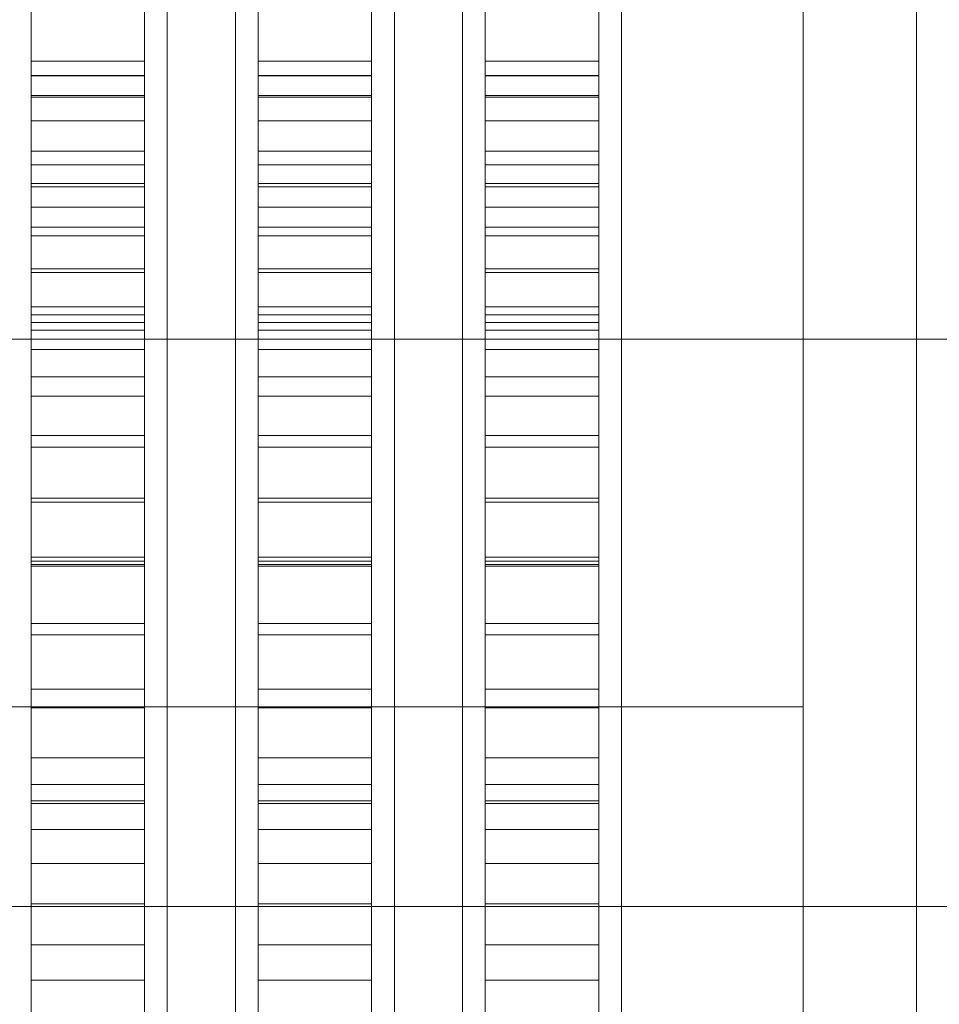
# Model space of a CAD drawing. Header units: millimetres. Extents: x -2233 to 65662, y -50530 to 6847.
# Tile 14 of 256: x -1579 to -1498, y -34339 to -34252. Entities that reach past the tile are written whole.
import ezdxf

# ---------------------------------------------------------------- set-up
doc = ezdxf.new("R2010")
doc.units = ezdxf.units.MM
for name, color, linetype, lineweight in [('COTAS_O', 1, 'Continuous', 0), ('frontal_briquetadora', 7, 'Continuous', 0), ('frontal_C03', 7, 'Continuous', 0), ('frontal_dosificador', 7, 'Continuous', 0)]:
    doc.layers.add(name, color=color, linetype=linetype, lineweight=lineweight)
doc.dimstyles.new('R19_100', dxfattribs={"dimtxt": 250, "dimasz": 150, "dimexe": 150, "dimexo": 80, "dimgap": 100, "dimtad": 1, "dimtih": 1, "dimtoh": 1, "dimdsep": 46, "dimcen": 0.09, "dimadec": 0, "dimazin": 0, "dimtfac": 1, "dimtdec": 4, "dimtofl": 0, "dimtmove": 0, "dimatfit": 3, "dimfxl": 1, "dimtolj": 1, "dimtzin": 0, "dimarcsym": 0})

# ---------------------------------------------------------------- blocks, each defined once
blk = doc.blocks.new('DIM_R32_38')
at = {"layer": 'COTAS_O'}
for p, q in [((-1725, -31700), (-1025, -31700)), ((-1025, -31700), (-1070, -31850)), ((-1025, -34400), (-1025, -31700)), ((-1025, -31700), (-980, -31850)), ((-1025, -34400), (-1070, -34250)), ((-1025, -34400), (-980, -34250)), ((-1725, -34400), (-1025, -34400))]:
    blk.add_line(p, q, dxfattribs=at)
blk.add_text('2700 O', height=250, rotation=90, dxfattribs=at).set_placement((-1125, -33050))
blk = doc.blocks.new('DIM_R32_39')
at = {"layer": 'COTAS_O'}
for p, q in [((-1725, -33700), (-1575, -33655)), ((1725, -33700), (1575, -33655)), ((-1725, -34400), (-1725, -33700)), ((-1725, -33700), (1725, -33700)), ((-1725, -33700), (-1575, -33745)), ((1725, -33700), (1575, -33745)), ((1725, -34400), (1725, -33700))]:
    blk.add_line(p, q, dxfattribs=at)
blk.add_text('3450 O', height=250, dxfattribs=at).set_placement((0, -33600))

msp = doc.modelspace()

# ---------------------------------------------------------------- linework, layer by layer
at = {"layer": 'frontal_briquetadora'}
for p, q in [((-1578, -34255.522), (-1578, -34023.687)), ((-1568, -34255.522), (-1568, -34023.687)), ((-1558, -34255.522), (-1558, -34023.687)), ((-1548, -34255.522), (-1548, -34023.687)), ((-1538, -34255.522), (-1538, -34023.687)), ((-1528, -34255.522), (-1528, -34023.687)), ((-1578, -34263.452), (-1578, -34031.618)), ((-1568, -34263.452), (-1568, -34031.618)), ((-1558, -34263.452), (-1558, -34031.618)), ((-1548, -34263.452), (-1548, -34031.618)), ((-1538, -34263.452), (-1538, -34031.618)), ((-1528, -34263.452), (-1528, -34031.618)), ((-1566, -34252.354), (-1566, -34233.568)), ((-1560, -34252.354), (-1560, -34233.568)), ((-1546, -34252.354), (-1546, -34233.568)), ((-1540, -34252.354), (-1540, -34233.568)), ((-1526, -34252.354), (-1526, -34233.568)), ((-1578, -34236.052), (-1578, -34256.779)), ((-1568, -34236.052), (-1568, -34256.779)), ((-1558, -34236.052), (-1558, -34256.779)), ((-1548, -34236.052), (-1548, -34256.779)), ((-1538, -34236.052), (-1538, -34256.779)), ((-1528, -34236.052), (-1528, -34256.779)), ((-1578, -34238.484), (-1578, -34258.674)), ((-1568, -34238.484), (-1568, -34258.674)), ((-1558, -34238.484), (-1558, -34258.674)), ((-1548, -34238.484), (-1548, -34258.674)), ((-1538, -34238.484), (-1538, -34258.674)), ((-1528, -34238.484), (-1528, -34258.674)), ((-1510, -34259.262), (-1510, -34246.208)), ((-1566, -34270.741), (-1566, -34251.367)), ((-1560, -34270.741), (-1560, -34251.367)), ((-1546, -34270.741), (-1546, -34251.367)), ((-1540, -34270.741), (-1540, -34251.367)), ((-1526, -34270.741), (-1526, -34251.367)), ((-1510, -34270.741), (-1510, -34251.367)), ((-1566, -34271.473), (-1566, -34252.354)), ((-1560, -34271.473), (-1560, -34252.354)), ((-1546, -34271.473), (-1546, -34252.354)), ((-1540, -34271.473), (-1540, -34252.354)), ((-1526, -34271.473), (-1526, -34252.354)), ((-1566, -34256.659), (-1566, -34253.764)), ((-1560, -34256.659), (-1560, -34253.764)), ((-1546, -34256.659), (-1546, -34253.764)), ((-1540, -34256.659), (-1540, -34253.764)), ((-1526, -34256.659), (-1526, -34253.764)), ((-1510, -34256.659), (-1510, -34253.764)), ((-1578, -34256.8), (-1578, -34255.522)), ((-1578, -34255.522), (-1568, -34255.522)), ((-1568, -34256.8), (-1568, -34255.522)), ((-1558, -34256.8), (-1558, -34255.522)), ((-1558, -34255.522), (-1548, -34255.522)), ((-1548, -34256.8), (-1548, -34255.522)), ((-1538, -34256.8), (-1538, -34255.522)), ((-1538, -34255.522), (-1528, -34255.522)), ((-1528, -34256.8), (-1528, -34255.522)), ((-1578, -34256.779), (-1578, -34277.861)), ((-1578, -34256.779), (-1568, -34256.779)), ((-1578, -34258.552), (-1578, -34256.8)), ((-1578, -34256.8), (-1568, -34256.8)), ((-1568, -34256.779), (-1568, -34277.861)), ((-1568, -34258.552), (-1568, -34256.8)), ((-1566, -34262.386), (-1566, -34256.659)), ((-1560, -34262.386), (-1560, -34256.659)), ((-1558, -34256.779), (-1558, -34277.861)), ((-1558, -34256.779), (-1548, -34256.779)), ((-1558, -34258.552), (-1558, -34256.8)), ((-1558, -34256.8), (-1548, -34256.8)), ((-1548, -34256.779), (-1548, -34277.861)), ((-1548, -34258.552), (-1548, -34256.8)), ((-1546, -34262.386), (-1546, -34256.659)), ((-1540, -34262.386), (-1540, -34256.659)), ((-1538, -34256.779), (-1538, -34277.861)), ((-1538, -34256.779), (-1528, -34256.779)), ((-1538, -34258.552), (-1538, -34256.8)), ((-1538, -34256.8), (-1528, -34256.8)), ((-1528, -34256.779), (-1528, -34277.861)), ((-1528, -34258.552), (-1528, -34256.8)), ((-1526, -34262.386), (-1526, -34256.659)), ((-1510, -34262.386), (-1510, -34256.659)), ((-1578, -34260.772), (-1578, -34258.552)), ((-1578, -34258.552), (-1568, -34258.552)), ((-1578, -34258.674), (-1578, -34279.211)), ((-1578, -34258.674), (-1568, -34258.674)), ((-1568, -34260.772), (-1568, -34258.552)), ((-1568, -34258.674), (-1568, -34279.211)), ((-1558, -34260.772), (-1558, -34258.552)), ((-1558, -34258.552), (-1548, -34258.552)), ((-1558, -34258.674), (-1558, -34279.211)), ((-1558, -34258.674), (-1548, -34258.674)), ((-1548, -34260.772), (-1548, -34258.552)), ((-1548, -34258.674), (-1548, -34279.211)), ((-1538, -34260.772), (-1538, -34258.552)), ((-1538, -34258.552), (-1528, -34258.552)), ((-1538, -34258.674), (-1538, -34279.211)), ((-1538, -34258.674), (-1528, -34258.674)), ((-1528, -34260.772), (-1528, -34258.552)), ((-1528, -34258.674), (-1528, -34279.211)), ((-1510, -34274.725), (-1510, -34259.262)), ((-1578, -34263.45), (-1578, -34260.772)), ((-1578, -34260.772), (-1568, -34260.772)), ((-1568, -34263.45), (-1568, -34260.772)), ((-1558, -34263.45), (-1558, -34260.772)), ((-1558, -34260.772), (-1548, -34260.772)), ((-1548, -34263.45), (-1548, -34260.772)), ((-1538, -34263.45), (-1538, -34260.772)), ((-1538, -34260.772), (-1528, -34260.772)), ((-1528, -34263.45), (-1528, -34260.772)), ((-1510, -34266.326), (-1510, -34260.713)), ((-1566, -34270.817), (-1566, -34262.386)), ((-1560, -34270.817), (-1560, -34262.386)), ((-1546, -34270.817), (-1546, -34262.386)), ((-1540, -34270.817), (-1540, -34262.386)), ((-1526, -34270.817), (-1526, -34262.386)), ((-1510, -34270.817), (-1510, -34262.386)), ((-1578, -34266.579), (-1578, -34263.45)), ((-1578, -34263.45), (-1568, -34263.45)), ((-1578, -34264.651), (-1578, -34263.452)), ((-1568, -34266.579), (-1568, -34263.45)), ((-1568, -34264.651), (-1568, -34263.452)), ((-1566, -34267.072), (-1566, -34263.81)), ((-1560, -34267.072), (-1560, -34263.81)), ((-1558, -34266.579), (-1558, -34263.45)), ((-1558, -34263.45), (-1548, -34263.45)), ((-1558, -34264.651), (-1558, -34263.452)), ((-1548, -34266.579), (-1548, -34263.45)), ((-1548, -34264.651), (-1548, -34263.452)), ((-1546, -34267.072), (-1546, -34263.81)), ((-1540, -34267.072), (-1540, -34263.81)), ((-1538, -34266.579), (-1538, -34263.45)), ((-1538, -34263.45), (-1528, -34263.45)), ((-1538, -34264.651), (-1538, -34263.452)), ((-1528, -34266.579), (-1528, -34263.45)), ((-1528, -34264.651), (-1528, -34263.452)), ((-1526, -34267.072), (-1526, -34263.81)), ((-1578, -34266.294), (-1578, -34264.651)), ((-1578, -34264.651), (-1568, -34264.651)), ((-1568, -34266.294), (-1568, -34264.651)), ((-1558, -34266.294), (-1558, -34264.651)), ((-1558, -34264.651), (-1548, -34264.651)), ((-1548, -34266.294), (-1548, -34264.651)), ((-1538, -34266.294), (-1538, -34264.651)), ((-1538, -34264.651), (-1528, -34264.651)), ((-1528, -34266.294), (-1528, -34264.651)), ((-1578, -34268.376), (-1578, -34266.294)), ((-1578, -34266.294), (-1568, -34266.294)), ((-1578, -34270.144), (-1578, -34266.579)), ((-1578, -34266.579), (-1568, -34266.579)), ((-1568, -34268.376), (-1568, -34266.294)), ((-1568, -34270.144), (-1568, -34266.579)), ((-1558, -34268.376), (-1558, -34266.294)), ((-1558, -34266.294), (-1548, -34266.294)), ((-1558, -34270.144), (-1558, -34266.579)), ((-1558, -34266.579), (-1548, -34266.579)), ((-1548, -34268.376), (-1548, -34266.294)), ((-1548, -34270.144), (-1548, -34266.579)), ((-1538, -34268.376), (-1538, -34266.294)), ((-1538, -34266.294), (-1528, -34266.294)), ((-1538, -34270.144), (-1538, -34266.579)), ((-1538, -34266.579), (-1528, -34266.579)), ((-1528, -34268.376), (-1528, -34266.294)), ((-1528, -34270.144), (-1528, -34266.579)), ((-1510, -34277.098), (-1510, -34266.326)), ((-1566, -34273.507), (-1566, -34267.072)), ((-1560, -34273.507), (-1560, -34267.072)), ((-1546, -34273.507), (-1546, -34267.072)), ((-1540, -34273.507), (-1540, -34267.072)), ((-1526, -34273.507), (-1526, -34267.072)), ((-1578, -34270.889), (-1578, -34268.376)), ((-1578, -34268.376), (-1568, -34268.376)), ((-1568, -34270.889), (-1568, -34268.376)), ((-1558, -34270.889), (-1558, -34268.376)), ((-1558, -34268.376), (-1548, -34268.376)), ((-1548, -34270.889), (-1548, -34268.376)), ((-1538, -34270.889), (-1538, -34268.376)), ((-1538, -34268.376), (-1528, -34268.376)), ((-1528, -34270.889), (-1528, -34268.376)), ((-1578, -34274.134), (-1578, -34270.144)), ((-1578, -34270.144), (-1568, -34270.144)), ((-1568, -34274.134), (-1568, -34270.144)), ((-1558, -34274.134), (-1558, -34270.144)), ((-1558, -34270.144), (-1548, -34270.144)), ((-1548, -34274.134), (-1548, -34270.144)), ((-1538, -34274.134), (-1538, -34270.144)), ((-1538, -34270.144), (-1528, -34270.144)), ((-1528, -34274.134), (-1528, -34270.144)), ((-1578, -34273.823), (-1578, -34270.889)), ((-1578, -34270.889), (-1568, -34270.889)), ((-1568, -34273.823), (-1568, -34270.889)), ((-1566, -34290.358), (-1566, -34270.741)), ((-1566, -34281.762), (-1566, -34270.817)), ((-1560, -34290.358), (-1560, -34270.741)), ((-1560, -34281.762), (-1560, -34270.817)), ((-1558, -34273.823), (-1558, -34270.889)), ((-1558, -34270.889), (-1548, -34270.889)), ((-1548, -34273.823), (-1548, -34270.889)), ((-1546, -34290.358), (-1546, -34270.741)), ((-1546, -34281.762), (-1546, -34270.817)), ((-1540, -34290.358), (-1540, -34270.741)), ((-1540, -34281.762), (-1540, -34270.817)), ((-1538, -34273.823), (-1538, -34270.889)), ((-1538, -34270.889), (-1528, -34270.889)), ((-1528, -34273.823), (-1528, -34270.889)), ((-1526, -34290.358), (-1526, -34270.741)), ((-1526, -34281.762), (-1526, -34270.817)), ((-1510, -34290.358), (-1510, -34270.741)), ((-1510, -34281.762), (-1510, -34270.817)), ((-1566, -34290.842), (-1566, -34271.473)), ((-1560, -34290.842), (-1560, -34271.473)), ((-1546, -34290.842), (-1546, -34271.473)), ((-1540, -34290.842), (-1540, -34271.473)), ((-1526, -34290.842), (-1526, -34271.473)), ((-1566, -34282.94), (-1566, -34273.507)), ((-1560, -34282.94), (-1560, -34273.507)), ((-1546, -34282.94), (-1546, -34273.507)), ((-1540, -34282.94), (-1540, -34273.507)), ((-1526, -34282.94), (-1526, -34273.507)), ((-1578, -34277.168), (-1578, -34273.823)), ((-1578, -34273.823), (-1568, -34273.823)), ((-1578, -34278.533), (-1578, -34274.134)), ((-1578, -34274.134), (-1568, -34274.134)), ((-1568, -34277.168), (-1568, -34273.823)), ((-1568, -34278.533), (-1568, -34274.134)), ((-1558, -34277.168), (-1558, -34273.823)), ((-1558, -34273.823), (-1548, -34273.823)), ((-1558, -34278.533), (-1558, -34274.134)), ((-1558, -34274.134), (-1548, -34274.134)), ((-1548, -34277.168), (-1548, -34273.823)), ((-1548, -34278.533), (-1548, -34274.134)), ((-1538, -34277.168), (-1538, -34273.823)), ((-1538, -34273.823), (-1528, -34273.823)), ((-1538, -34278.533), (-1538, -34274.134)), ((-1538, -34274.134), (-1528, -34274.134)), ((-1528, -34277.168), (-1528, -34273.823)), ((-1528, -34278.533), (-1528, -34274.134)), ((-1510, -34292.07), (-1510, -34274.725)), ((-1510, -34292.155), (-1510, -34277.098)), ((-1578, -34280.91), (-1578, -34277.168)), ((-1578, -34277.168), (-1568, -34277.168)), ((-1578, -34277.861), (-1578, -34299.197)), ((-1578, -34277.861), (-1568, -34277.861)), ((-1568, -34280.91), (-1568, -34277.168)), ((-1568, -34277.861), (-1568, -34299.197)), ((-1558, -34280.91), (-1558, -34277.168)), ((-1558, -34277.168), (-1548, -34277.168)), ((-1558, -34277.861), (-1558, -34299.197)), ((-1558, -34277.861), (-1548, -34277.861)), ((-1548, -34280.91), (-1548, -34277.168)), ((-1548, -34277.861), (-1548, -34299.197)), ((-1538, -34280.91), (-1538, -34277.168)), ((-1538, -34277.168), (-1528, -34277.168)), ((-1538, -34277.861), (-1538, -34299.197)), ((-1538, -34277.861), (-1528, -34277.861)), ((-1528, -34280.91), (-1528, -34277.168)), ((-1528, -34277.861), (-1528, -34299.197)), ((-1578, -34283.325), (-1578, -34278.533)), ((-1578, -34278.533), (-1568, -34278.533)), ((-1568, -34283.325), (-1568, -34278.533)), ((-1558, -34283.325), (-1558, -34278.533)), ((-1558, -34278.533), (-1548, -34278.533)), ((-1548, -34283.325), (-1548, -34278.533)), ((-1538, -34283.325), (-1538, -34278.533)), ((-1538, -34278.533), (-1528, -34278.533)), ((-1528, -34283.325), (-1528, -34278.533)), ((-1578, -34279.211), (-1578, -34299.994)), ((-1578, -34279.211), (-1568, -34279.211)), ((-1568, -34279.211), (-1568, -34299.994)), ((-1558, -34279.211), (-1558, -34299.994)), ((-1558, -34279.211), (-1548, -34279.211)), ((-1548, -34279.211), (-1548, -34299.994)), ((-1538, -34279.211), (-1538, -34299.994)), ((-1538, -34279.211), (-1528, -34279.211)), ((-1528, -34279.211), (-1528, -34299.994)), ((-1578, -34285.036), (-1578, -34280.91)), ((-1578, -34280.91), (-1568, -34280.91)), ((-1568, -34285.036), (-1568, -34280.91)), ((-1558, -34285.036), (-1558, -34280.91)), ((-1558, -34280.91), (-1548, -34280.91)), ((-1548, -34285.036), (-1548, -34280.91)), ((-1538, -34285.036), (-1538, -34280.91)), ((-1538, -34280.91), (-1528, -34280.91)), ((-1528, -34285.036), (-1528, -34280.91)), ((-1566, -34294.978), (-1566, -34281.762)), ((-1560, -34294.978), (-1560, -34281.762)), ((-1546, -34294.978), (-1546, -34281.762)), ((-1540, -34294.978), (-1540, -34281.762)), ((-1526, -34294.978), (-1526, -34281.762)), ((-1510, -34294.978), (-1510, -34281.762)), ((-1566, -34295.113), (-1566, -34282.94)), ((-1560, -34295.113), (-1560, -34282.94)), ((-1546, -34295.113), (-1546, -34282.94)), ((-1540, -34295.113), (-1540, -34282.94)), ((-1526, -34295.113), (-1526, -34282.94)), ((-1578, -34288.491), (-1578, -34283.325)), ((-1578, -34283.325), (-1568, -34283.325)), ((-1568, -34288.491), (-1568, -34283.325)), ((-1558, -34288.491), (-1558, -34283.325)), ((-1558, -34283.325), (-1548, -34283.325)), ((-1548, -34288.491), (-1548, -34283.325)), ((-1538, -34288.491), (-1538, -34283.325)), ((-1538, -34283.325), (-1528, -34283.325)), ((-1528, -34288.491), (-1528, -34283.325)), ((-1578, -34289.531), (-1578, -34285.036)), ((-1578, -34285.036), (-1568, -34285.036)), ((-1568, -34289.531), (-1568, -34285.036)), ((-1558, -34289.531), (-1558, -34285.036)), ((-1558, -34285.036), (-1548, -34285.036)), ((-1548, -34289.531), (-1548, -34285.036)), ((-1538, -34289.531), (-1538, -34285.036)), ((-1538, -34285.036), (-1528, -34285.036)), ((-1528, -34289.531), (-1528, -34285.036)), ((-1578, -34294.013), (-1578, -34288.491)), ((-1578, -34288.491), (-1568, -34288.491)), ((-1568, -34294.013), (-1568, -34288.491)), ((-1558, -34294.013), (-1558, -34288.491)), ((-1558, -34288.491), (-1548, -34288.491)), ((-1548, -34294.013), (-1548, -34288.491)), ((-1538, -34294.013), (-1538, -34288.491)), ((-1538, -34288.491), (-1528, -34288.491)), ((-1528, -34294.013), (-1528, -34288.491)), ((-1578, -34294.377), (-1578, -34289.531)), ((-1578, -34289.531), (-1568, -34289.531)), ((-1568, -34294.377), (-1568, -34289.531)), ((-1558, -34294.377), (-1558, -34289.531)), ((-1558, -34289.531), (-1548, -34289.531)), ((-1548, -34294.377), (-1548, -34289.531)), ((-1538, -34294.377), (-1538, -34289.531)), ((-1538, -34289.531), (-1528, -34289.531)), ((-1528, -34294.377), (-1528, -34289.531)), ((-1510, -34294.404), (-1510, -34289.963)), ((-1566, -34310.138), (-1566, -34290.358)), ((-1566, -34310.379), (-1566, -34290.842)), ((-1560, -34310.138), (-1560, -34290.358)), ((-1560, -34310.379), (-1560, -34290.842)), ((-1546, -34310.138), (-1546, -34290.358)), ((-1546, -34310.379), (-1546, -34290.842)), ((-1540, -34310.138), (-1540, -34290.358)), ((-1540, -34310.379), (-1540, -34290.842)), ((-1526, -34310.138), (-1526, -34290.358)), ((-1526, -34310.379), (-1526, -34290.842)), ((-1510, -34310.138), (-1510, -34290.358)), ((-1510, -34310.706), (-1510, -34292.07)), ((-1510, -34310.279), (-1510, -34292.155)), ((-1578, -34299.87), (-1578, -34294.013)), ((-1578, -34294.013), (-1568, -34294.013)), ((-1578, -34299.557), (-1578, -34294.377)), ((-1578, -34294.377), (-1568, -34294.377)), ((-1568, -34299.87), (-1568, -34294.013)), ((-1568, -34299.557), (-1568, -34294.377)), ((-1558, -34299.87), (-1558, -34294.013)), ((-1558, -34294.013), (-1548, -34294.013)), ((-1558, -34299.557), (-1558, -34294.377)), ((-1558, -34294.377), (-1548, -34294.377)), ((-1548, -34299.87), (-1548, -34294.013)), ((-1548, -34299.557), (-1548, -34294.377)), ((-1538, -34299.87), (-1538, -34294.013)), ((-1538, -34294.013), (-1528, -34294.013)), ((-1538, -34299.557), (-1538, -34294.377)), ((-1538, -34294.377), (-1528, -34294.377)), ((-1528, -34299.87), (-1528, -34294.013)), ((-1528, -34299.557), (-1528, -34294.377)), ((-1510, -34302.407), (-1510, -34294.404)), ((-1566, -34310.168), (-1566, -34294.978)), ((-1566, -34309.694), (-1566, -34295.113)), ((-1560, -34310.168), (-1560, -34294.978)), ((-1560, -34309.694), (-1560, -34295.113)), ((-1546, -34310.168), (-1546, -34294.978)), ((-1546, -34309.694), (-1546, -34295.113)), ((-1540, -34310.168), (-1540, -34294.978)), ((-1540, -34309.694), (-1540, -34295.113)), ((-1526, -34310.168), (-1526, -34294.978)), ((-1526, -34309.694), (-1526, -34295.113)), ((-1510, -34310.168), (-1510, -34294.978)), ((-1578, -34299.197), (-1578, -34320.682)), ((-1578, -34299.197), (-1568, -34299.197)), ((-1578, -34305.05), (-1578, -34299.557)), ((-1578, -34299.557), (-1568, -34299.557)), ((-1568, -34299.197), (-1568, -34320.682)), ((-1568, -34305.05), (-1568, -34299.557)), ((-1558, -34299.197), (-1558, -34320.682)), ((-1558, -34299.197), (-1548, -34299.197)), ((-1558, -34305.05), (-1558, -34299.557)), ((-1558, -34299.557), (-1548, -34299.557)), ((-1548, -34299.197), (-1548, -34320.682)), ((-1548, -34305.05), (-1548, -34299.557)), ((-1538, -34299.197), (-1538, -34320.682)), ((-1538, -34299.197), (-1528, -34299.197)), ((-1538, -34305.05), (-1538, -34299.557)), ((-1538, -34299.557), (-1528, -34299.557)), ((-1528, -34299.197), (-1528, -34320.682)), ((-1528, -34305.05), (-1528, -34299.557)), ((-1578, -34306.039), (-1578, -34299.87)), ((-1578, -34299.87), (-1568, -34299.87)), ((-1578, -34299.994), (-1578, -34320.923)), ((-1578, -34299.994), (-1568, -34299.994)), ((-1568, -34306.039), (-1568, -34299.87)), ((-1568, -34299.994), (-1568, -34320.923)), ((-1558, -34306.039), (-1558, -34299.87)), ((-1558, -34299.87), (-1548, -34299.87)), ((-1558, -34299.994), (-1558, -34320.923)), ((-1558, -34299.994), (-1548, -34299.994)), ((-1548, -34306.039), (-1548, -34299.87)), ((-1548, -34299.994), (-1548, -34320.923)), ((-1538, -34306.039), (-1538, -34299.87)), ((-1538, -34299.87), (-1528, -34299.87)), ((-1538, -34299.994), (-1538, -34320.923)), ((-1538, -34299.994), (-1528, -34299.994)), ((-1528, -34306.039), (-1528, -34299.87)), ((-1528, -34299.994), (-1528, -34320.923)), ((-1510, -34312.386), (-1510, -34302.407)), ((-1578, -34310.837), (-1578, -34305.05)), ((-1578, -34305.05), (-1568, -34305.05)), ((-1568, -34310.837), (-1568, -34305.05)), ((-1558, -34310.837), (-1558, -34305.05)), ((-1558, -34305.05), (-1548, -34305.05)), ((-1548, -34310.837), (-1548, -34305.05)), ((-1538, -34310.837), (-1538, -34305.05)), ((-1538, -34305.05), (-1528, -34305.05)), ((-1528, -34310.837), (-1528, -34305.05)), ((-1578, -34312.499), (-1578, -34306.039)), ((-1578, -34306.039), (-1568, -34306.039)), ((-1568, -34312.499), (-1568, -34306.039)), ((-1558, -34312.499), (-1558, -34306.039)), ((-1558, -34306.039), (-1548, -34306.039)), ((-1548, -34312.499), (-1548, -34306.039)), ((-1538, -34312.499), (-1538, -34306.039)), ((-1538, -34306.039), (-1528, -34306.039)), ((-1528, -34312.499), (-1528, -34306.039)), ((-1566, -34326.286), (-1566, -34309.694)), ((-1560, -34326.286), (-1560, -34309.694)), ((-1546, -34326.286), (-1546, -34309.694)), ((-1540, -34326.286), (-1540, -34309.694)), ((-1526, -34326.286), (-1526, -34309.694)), ((-1578, -34316.896), (-1578, -34310.837)), ((-1578, -34310.837), (-1568, -34310.837)), ((-1568, -34316.896), (-1568, -34310.837)), ((-1566, -34330), (-1566, -34310.138)), ((-1566, -34326.995), (-1566, -34310.168)), ((-1566, -34330), (-1566, -34310.379)), ((-1560, -34330), (-1560, -34310.138)), ((-1560, -34326.995), (-1560, -34310.168)), ((-1560, -34330), (-1560, -34310.379)), ((-1558, -34316.896), (-1558, -34310.837)), ((-1558, -34310.837), (-1548, -34310.837)), ((-1548, -34316.896), (-1548, -34310.837)), ((-1546, -34330), (-1546, -34310.138)), ((-1546, -34326.995), (-1546, -34310.168)), ((-1546, -34330), (-1546, -34310.379)), ((-1540, -34330), (-1540, -34310.138)), ((-1540, -34326.995), (-1540, -34310.168)), ((-1540, -34330), (-1540, -34310.379)), ((-1538, -34316.896), (-1538, -34310.837)), ((-1538, -34310.837), (-1528, -34310.837)), ((-1528, -34316.896), (-1528, -34310.837)), ((-1526, -34330), (-1526, -34310.138)), ((-1526, -34326.995), (-1526, -34310.168)), ((-1526, -34330), (-1526, -34310.379)), ((-1510, -34330), (-1510, -34310.138)), ((-1510, -34326.995), (-1510, -34310.168)), ((-1510, -34330), (-1510, -34310.279)), ((-1510, -34330), (-1510, -34310.706)), ((-1660, -34312.386), (-1510, -34312.386)), ((-1578, -34319.224), (-1578, -34312.499)), ((-1578, -34312.499), (-1568, -34312.499)), ((-1568, -34319.224), (-1568, -34312.499)), ((-1558, -34319.224), (-1558, -34312.499)), ((-1558, -34312.499), (-1548, -34312.499)), ((-1548, -34319.224), (-1548, -34312.499)), ((-1538, -34319.224), (-1538, -34312.499)), ((-1538, -34312.499), (-1528, -34312.499)), ((-1528, -34319.224), (-1528, -34312.499)), ((-1510, -34312.386), (-1510, -34322.365)), ((-1578, -34323.204), (-1578, -34316.896)), ((-1578, -34316.896), (-1568, -34316.896)), ((-1568, -34323.204), (-1568, -34316.896)), ((-1558, -34323.204), (-1558, -34316.896)), ((-1558, -34316.896), (-1548, -34316.896)), ((-1548, -34323.204), (-1548, -34316.896)), ((-1538, -34323.204), (-1538, -34316.896)), ((-1538, -34316.896), (-1528, -34316.896)), ((-1528, -34323.204), (-1528, -34316.896)), ((-1578, -34326.189), (-1578, -34319.224)), ((-1578, -34319.224), (-1568, -34319.224)), ((-1568, -34326.189), (-1568, -34319.224)), ((-1558, -34326.189), (-1558, -34319.224)), ((-1558, -34319.224), (-1548, -34319.224)), ((-1548, -34326.189), (-1548, -34319.224)), ((-1538, -34326.189), (-1538, -34319.224)), ((-1538, -34319.224), (-1528, -34319.224)), ((-1528, -34326.189), (-1528, -34319.224)), ((-1578, -34320.682), (-1578, -34342.212)), ((-1578, -34320.682), (-1568, -34320.682)), ((-1578, -34320.923), (-1578, -34341.896)), ((-1578, -34320.923), (-1568, -34320.923)), ((-1568, -34320.682), (-1568, -34342.212)), ((-1568, -34320.923), (-1568, -34341.896)), ((-1558, -34320.682), (-1558, -34342.212)), ((-1558, -34320.682), (-1548, -34320.682)), ((-1558, -34320.923), (-1558, -34341.896)), ((-1558, -34320.923), (-1548, -34320.923)), ((-1548, -34320.682), (-1548, -34342.212)), ((-1548, -34320.923), (-1548, -34341.896)), ((-1538, -34320.682), (-1538, -34342.212)), ((-1538, -34320.682), (-1528, -34320.682)), ((-1538, -34320.923), (-1538, -34341.896)), ((-1538, -34320.923), (-1528, -34320.923)), ((-1528, -34320.682), (-1528, -34342.212)), ((-1528, -34320.923), (-1528, -34341.896)), ((-1510, -34322.365), (-1510, -34330.368)), ((-1578, -34329.737), (-1578, -34323.204)), ((-1578, -34323.204), (-1568, -34323.204)), ((-1568, -34329.737), (-1568, -34323.204)), ((-1558, -34329.737), (-1558, -34323.204)), ((-1558, -34323.204), (-1548, -34323.204)), ((-1548, -34329.737), (-1548, -34323.204)), ((-1538, -34329.737), (-1538, -34323.204)), ((-1538, -34323.204), (-1528, -34323.204)), ((-1528, -34329.737), (-1528, -34323.204)), ((-1578, -34333.368), (-1578, -34326.189)), ((-1578, -34326.189), (-1568, -34326.189)), ((-1568, -34333.368), (-1568, -34326.189)), ((-1566, -34344.436), (-1566, -34326.286)), ((-1560, -34344.436), (-1560, -34326.286)), ((-1558, -34333.368), (-1558, -34326.189)), ((-1558, -34326.189), (-1548, -34326.189)), ((-1548, -34333.368), (-1548, -34326.189)), ((-1546, -34344.436), (-1546, -34326.286)), ((-1540, -34344.436), (-1540, -34326.286)), ((-1538, -34333.368), (-1538, -34326.189)), ((-1538, -34326.189), (-1528, -34326.189)), ((-1528, -34333.368), (-1528, -34326.189)), ((-1526, -34344.436), (-1526, -34326.286)), ((-1566, -34345.082), (-1566, -34326.995)), ((-1560, -34345.082), (-1560, -34326.995)), ((-1546, -34345.082), (-1546, -34326.995)), ((-1540, -34345.082), (-1540, -34326.995)), ((-1526, -34345.082), (-1526, -34326.995)), ((-1510, -34345.082), (-1510, -34326.995)), ((-1660, -34330), (-1510, -34330)), ((-1580, -34330), (-1566, -34330)), ((-1578, -34336.471), (-1578, -34329.737)), ((-1578, -34329.737), (-1568, -34329.737)), ((-1568, -34336.471), (-1568, -34329.737)), ((-1560, -34330), (-1566, -34330)), ((-1566, -34330), (-1566, -34349.862)), ((-1566, -34330), (-1566, -34349.621)), ((-1560, -34330), (-1546, -34330)), ((-1560, -34330), (-1560, -34349.862)), ((-1560, -34330), (-1560, -34349.621)), ((-1558, -34336.471), (-1558, -34329.737)), ((-1558, -34329.737), (-1548, -34329.737)), ((-1548, -34336.471), (-1548, -34329.737)), ((-1540, -34330), (-1546, -34330)), ((-1546, -34330), (-1546, -34349.862)), ((-1546, -34330), (-1546, -34349.621)), ((-1540, -34330), (-1526, -34330)), ((-1540, -34330), (-1540, -34349.862)), ((-1540, -34330), (-1540, -34349.621)), ((-1538, -34336.471), (-1538, -34329.737)), ((-1538, -34329.737), (-1528, -34329.737)), ((-1528, -34336.471), (-1528, -34329.737)), ((-1510, -34330), (-1526, -34330)), ((-1526, -34330), (-1526, -34349.862)), ((-1526, -34330), (-1526, -34349.621)), ((-1510, -34330), (-1510, -34349.721)), ((-1490, -34330), (-1510, -34330)), ((-1510, -34330), (-1510, -34349.862)), ((-1510, -34330), (-1510, -34349.294)), ((-1510, -34330.368), (-1510, -34334.809)), ((-1578, -34340.735), (-1578, -34333.368)), ((-1578, -34333.368), (-1568, -34333.368)), ((-1568, -34340.735), (-1568, -34333.368)), ((-1558, -34340.735), (-1558, -34333.368)), ((-1558, -34333.368), (-1548, -34333.368)), ((-1548, -34340.735), (-1548, -34333.368)), ((-1538, -34340.735), (-1538, -34333.368)), ((-1538, -34333.368), (-1528, -34333.368)), ((-1528, -34340.735), (-1528, -34333.368)), ((-1578, -34343.381), (-1578, -34336.471)), ((-1578, -34336.471), (-1568, -34336.471)), ((-1568, -34343.381), (-1568, -34336.471)), ((-1558, -34343.381), (-1558, -34336.471)), ((-1558, -34336.471), (-1548, -34336.471)), ((-1548, -34343.381), (-1548, -34336.471)), ((-1538, -34343.381), (-1538, -34336.471)), ((-1538, -34336.471), (-1528, -34336.471)), ((-1528, -34343.381), (-1528, -34336.471))]:
    msp.add_line(p, q, dxfattribs=at)
at = {"layer": 'frontal_C03'}
for p, q in [((-1500, -35048.843), (-1500, -32401.175)), ((-1500, -32405.103), (-1500, -35052.771)), ((-1500, -35535.966), (-1500, -32888.298)), ((-1500, -32892.227), (-1500, -35539.895))]:
    msp.add_line(p, q, dxfattribs=at)
at = {"layer": 'frontal_dosificador'}
msp.add_line((-500, -34280), (-1850, -34280), dxfattribs=at)

# ---------------------------------------------------------------- dimensions: what is measured, and where the dimension line sits
at = {"layer": 'COTAS_O'}
for p2, distance, picture, middle in [((-1725, -31700), -700, 'DIM_R32_38', (-1025, -33050)), ((1725, -34400), 700, 'DIM_R32_39', (0, -33700))]:
    dim = msp.add_aligned_dim(p1=(-1725, -34400), p2=p2, distance=distance, text='<> O', dimstyle='R19_100', dxfattribs=at)
    dim.commit()
    dim.dimension.update_dxf_attribs({"geometry": picture, "text_midpoint": middle})

doc.saveas('drawing.dxf')
